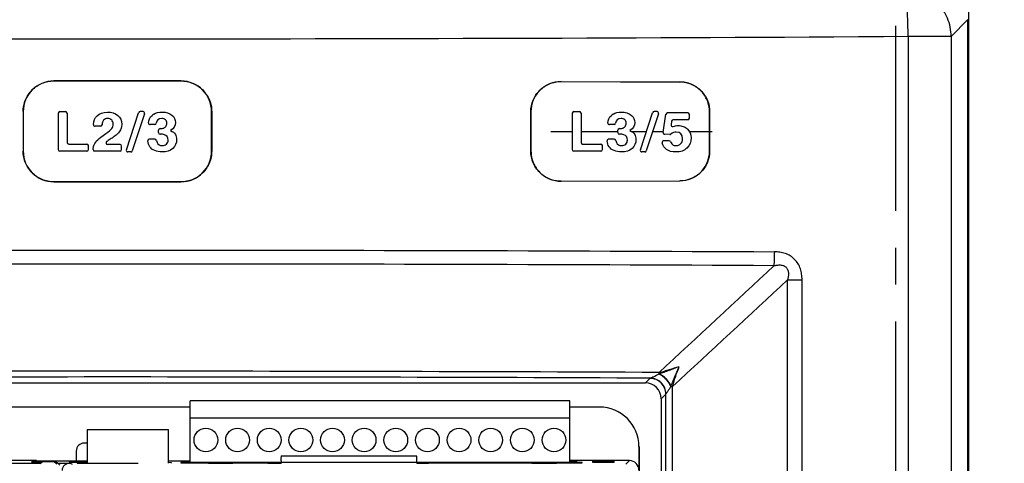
# Model space of a CAD drawing. Header units: inches. Extents: x 0 to 34, y 0 to 22.
# Tile 14 of 26: x 6.3 to 10.1, y 15.4 to 17. Entities that reach past the tile are written whole.
import ezdxf

# ---------------------------------------------------------------- set-up
doc = ezdxf.new("R2010")
doc.units = ezdxf.units.IN
doc.header["$LTSCALE"] = 1.87
doc.header["$MEASUREMENT"] = 0
doc.linetypes.add('CENTER', pattern=[0.6, 0.375, -0.075, 0.075, -0.075])
doc.layers.get('0').update_dxf_attribs({"linetype": 'CONTINUOUS'})
for name, color, linetype in [('03___PRT_ALL_CURVES', 7, 'CONTINUOUS'), ('AXIS_PART', 7, 'CONTINUOUS'), ('DRAFT', 7, 'CONTINUOUS')]:
    doc.layers.add(name, color=color, linetype=linetype)
doc.styles.get("Standard").update_dxf_attribs({"font": 'txt', "width": 0.8})
doc.dimstyles.new('DIMSTYLE_1', dxfattribs={"dimtxt": 0.15625, "dimasz": 0.1875, "dimexe": 0.18, "dimexo": 0.0625, "dimgap": 0.09, "dimtad": 0, "dimtih": 1, "dimtoh": 1, "dimlfac": 1.666667, "dimzin": 4, "dimdsep": 46, "dimtxsty": 'STANDARD', "dimblk": 'CLOSED', "dimblk1": 'CLOSED', "dimblk2": 'CLOSED', "dimcen": 0.09, "dimadec": 0, "dimazin": 0, "dimtfac": 1, "dimtofl": 0, "dimtmove": 0, "dimatfit": 3, "dimldrblk": 'CLOSED', "dimfxl": 1, "dimtolj": 1, "dimtzin": 4, "dimarcsym": 0})

# ---------------------------------------------------------------- blocks, each defined once
blk = doc.blocks.new('_CLOSED')
at = {"color": 0, "linetype": 'BYBLOCK'}
for p, q in [((0, 0), (-1, 0.167)), ((-1, 0.167), (-1, -0.167)), ((-1, -0.167), (0, 0)), ((-1, 0), (0, 0))]:
    blk.add_line(p, q, dxfattribs=at)
blk = doc.blocks.new('*D8')
at = {"color": 2, "linetype": 'CONTINUOUS'}
for p, q in [((9.3187, 18.7978), (12.8604, 18.7978)), ((12.7354, 18.7978), (12.7354, 10.9017)), ((12.7354, 2.6932), (12.7354, 10.3549)), ((9.3187, 2.6932), (12.8604, 2.6932))]:
    blk.add_line(p, q, dxfattribs=at)
at = {"color": 2, "linetype": 'CONTINUOUS', "xscale": 0.1875, "yscale": 0.1875, "zscale": 0.1875}
for p, rotation in [((12.7354, 18.7978), 90), ((12.7354, 2.6932), 270)]:
    blk.add_blockref('_CLOSED', p, dxfattribs=dict(at, rotation=rotation))
at = {"color": 2, "linetype": 'CONTINUOUS', "insert": (12.6104, 10.8236), "char_height": 0.15625, "width": 0.875, "attachment_point": 2, "line_spacing_factor": 0.9}
blk.add_mtext('26.84\\P[681,8]', dxfattribs=at)
blk = doc.blocks.new('*D13')
at = {"color": 2, "linetype": 'CONTINUOUS'}
for p, q in [((8.4207, 19.0304), (13.9556, 19.0304)), ((13.8306, 19.0304), (13.8306, 11.0181)), ((13.8306, 2.6932), (13.8306, 10.4712)), ((9.3187, 2.6932), (13.9556, 2.6932))]:
    blk.add_line(p, q, dxfattribs=at)
at = {"color": 2, "linetype": 'CONTINUOUS', "xscale": 0.1875, "yscale": 0.1875, "zscale": 0.1875}
for p, rotation in [((13.8306, 19.0304), 90), ((13.8306, 2.6932), 270)]:
    blk.add_blockref('_CLOSED', p, dxfattribs=dict(at, rotation=rotation))
at = {"color": 2, "linetype": 'CONTINUOUS', "insert": (13.7056, 10.9399), "char_height": 0.15625, "width": 0.875, "attachment_point": 2, "line_spacing_factor": 0.9}
blk.add_mtext('27.23\\P[691,6]', dxfattribs=at)
blk = doc.blocks.new('*D14')
at = {"color": 2, "linetype": 'CONTINUOUS'}
for p, q in [((9.3187, 18.3928), (11.457, 18.3928)), ((11.332, 18.3928), (11.332, 10.6992)), ((11.332, 2.6932), (11.332, 10.1524)), ((9.3187, 2.6932), (11.457, 2.6932))]:
    blk.add_line(p, q, dxfattribs=at)
at = {"color": 2, "linetype": 'CONTINUOUS', "xscale": 0.1875, "yscale": 0.1875, "zscale": 0.1875}
for p, rotation in [((11.332, 18.3928), 90), ((11.332, 2.6932), 270)]:
    blk.add_blockref('_CLOSED', p, dxfattribs=dict(at, rotation=rotation))
at = {"color": 2, "linetype": 'CONTINUOUS', "insert": (11.207, 10.6211), "char_height": 0.15625, "width": 0.875, "attachment_point": 2, "line_spacing_factor": 0.9}
blk.add_mtext('26.17\\P[664,6]', dxfattribs=at)

msp = doc.modelspace()

# ---------------------------------------------------------------- linework, layer by layer
at = {"color": 3, "linetype": 'CONTINUOUS'}
for p, q in [((9.9272, 4.5004), (9.9272, 17.3409)), ((9.923, 16.9213), (9.9272, 16.9213))]:
    msp.add_line(p, q, dxfattribs=at)
at = {"color": 7, "linetype": 'CONTINUOUS'}
for p, q in [((9.923, 17.0414), (9.8598, 16.9781)), ((9.923, 4.7933), (9.923, 17.0414)), ((9.923, 16.9957), (9.9272, 16.9957)), ((9.6964, 16.9781), (9.6964, 5.1644)), ((9.8598, 16.9781), (9.6964, 16.9781)), ((9.8598, 16.9781), (9.8598, 5.1644)), ((6.4571, 16.809), (6.4571, 16.8087)), ((6.4571, 16.809), (6.9389, 16.809)), ((6.9389, 16.8087), (6.4571, 16.8087)), ((6.9389, 16.809), (6.9389, 16.8087)), ((8.3805, 16.8068), (8.3805, 16.8062)), ((8.3805, 16.8068), (8.831, 16.8055)), ((8.3805, 16.8062), (8.831, 16.8048)), ((8.831, 16.8048), (8.831, 16.8055)), ((6.3405, 16.6923), (6.3405, 16.5423)), ((6.3405, 16.6923), (6.3408, 16.6923)), ((6.3408, 16.6923), (6.3408, 16.5423)), ((6.4795, 16.6923), (6.5011, 16.6923)), ((6.7951, 16.6923), (6.7838, 16.6923)), ((7.0553, 16.5423), (7.0553, 16.6923)), ((7.0555, 16.6923), (7.0553, 16.6923)), ((7.0555, 16.6923), (7.0555, 16.5423)), ((8.2657, 16.6923), (8.2657, 16.5423)), ((8.2657, 16.6923), (8.2663, 16.6923)), ((8.2663, 16.5423), (8.2663, 16.6923)), ((8.4287, 16.6923), (8.4503, 16.6923)), ((8.7443, 16.6923), (8.7331, 16.6923)), ((8.9433, 16.5423), (8.9433, 16.6923)), ((8.9433, 16.6923), (8.9439, 16.6923)), ((8.9439, 16.6923), (8.9439, 16.5423)), ((6.4735, 16.6863), (6.4735, 16.5483)), ((6.5071, 16.6863), (6.5071, 16.5752)), ((6.7319, 16.547), (6.7781, 16.6882)), ((6.8008, 16.6845), (6.7545, 16.5433)), ((8.4227, 16.6863), (8.4227, 16.5483)), ((8.4563, 16.6863), (8.4563, 16.5752)), ((8.6811, 16.547), (8.7274, 16.6882)), ((8.75, 16.6845), (8.7038, 16.5433)), ((8.768, 16.6132), (8.7781, 16.6821)), ((8.8611, 16.6872), (8.784, 16.6872)), ((8.7995, 16.6566), (8.7974, 16.6423)), ((8.8611, 16.6618), (8.8054, 16.6618)), ((8.8671, 16.6678), (8.8671, 16.6812)), ((6.6339, 16.6371), (6.613, 16.6371)), ((6.8393, 16.643), (6.8217, 16.643)), ((6.8539, 16.6128), (6.8539, 16.6219)), ((6.8681, 16.6283), (6.8716, 16.629)), ((8.5813, 16.643), (8.5637, 16.643)), ((8.5958, 16.6128), (8.5958, 16.6219)), ((8.61, 16.6283), (8.6135, 16.629)), ((6.6745, 16.5902), (6.6628, 16.5827)), ((6.8404, 16.5878), (6.8194, 16.5878)), ((8.5823, 16.5878), (8.5613, 16.5878)), ((8.7904, 16.5818), (8.7696, 16.5818)), ((8.7926, 16.6056), (8.7737, 16.6063)), ((6.3405, 16.5423), (6.3408, 16.5423)), ((6.5819, 16.5423), (6.4795, 16.5423)), ((6.5131, 16.5692), (6.5819, 16.5692)), ((6.5879, 16.5483), (6.5879, 16.5632)), ((6.7079, 16.5423), (6.6114, 16.5423)), ((6.7079, 16.5678), (6.6605, 16.5678)), ((6.7139, 16.5483), (6.7139, 16.5618)), ((7.0555, 16.5423), (7.0553, 16.5423)), ((8.2663, 16.5423), (8.2657, 16.5423)), ((8.5312, 16.5423), (8.4287, 16.5423)), ((8.4623, 16.5692), (8.5312, 16.5692)), ((8.5372, 16.5483), (8.5372, 16.5632)), ((8.9439, 16.5423), (8.9433, 16.5423)), ((6.7488, 16.5392), (6.7376, 16.5392)), ((8.6981, 16.5392), (8.6868, 16.5392)), ((8.3805, 16.4285), (8.831, 16.4298)), ((8.831, 16.4292), (8.831, 16.4298)), ((6.4571, 16.4257), (6.4571, 16.426)), ((6.4571, 16.426), (6.9389, 16.426)), ((6.9389, 16.4257), (6.4571, 16.4257)), ((6.9389, 16.4257), (6.9389, 16.426)), ((8.3805, 16.4279), (8.831, 16.4292)), ((8.3805, 16.4285), (8.3805, 16.4279)), ((9.2395, 7.2008), (9.2395, 16.0541)), ((9.2395, 16.0541), (9.2944, 16.0541)), ((9.2944, 7.0029), (9.2944, 16.0541)), ((4.6958, 15.6626), (8.7003, 15.6626)), ((8.7003, 15.6626), (8.7177, 15.68)), ((8.7177, 15.68), (8.7187, 15.6807)), ((8.7969, 15.6488), (8.8033, 15.6488)), ((8.8033, 8.6205), (8.8033, 15.6488)), ((8.7601, 15.6028), (8.7775, 15.6202)), ((8.7775, 15.6202), (8.7781, 15.6209)), ((8.7775, 8.6277), (8.7775, 15.6202)), ((6.9736, 15.3589), (6.9736, 15.5944)), ((8.4136, 15.5944), (6.9736, 15.5944)), ((8.4136, 15.3589), (8.4136, 15.5944)), ((8.5258, 15.5709), (8.4136, 15.5709)), ((8.7601, 15.6028), (8.7601, 8.6301)), ((6.9736, 15.5299), (8.4136, 15.5299)), ((6.583, 15.4864), (6.583, 15.3576)), ((6.583, 15.4864), (6.8902, 15.4864)), ((6.8902, 15.4864), (6.8902, 15.3576)), ((6.583, 15.4341), (6.5717, 15.4341)), ((6.5419, 15.4042), (6.542, 15.3675)), ((7.319, 15.3863), (7.8325, 15.3863)), ((8.6758, 15.4209), (8.6758, 15.3316)), ((8.6758, 15.4209), (8.6763, 15.4209)), ((8.6763, 15.4209), (8.6763, 15.0391)), ((4.8043, 15.3579), (6.405, 15.3579)), ((6.391, 15.3676), (5.5054, 15.3676)), ((6.3733, 15.366), (6.3735, 15.3637)), ((6.3735, 15.3629), (6.3737, 15.3606)), ((6.3912, 15.3661), (6.3914, 15.3636)), ((6.438, 15.3661), (6.3912, 15.3661)), ((6.3915, 15.363), (6.3917, 15.3605)), ((6.412, 15.363), (6.3915, 15.363)), ((6.3917, 15.3605), (6.4087, 15.3605)), ((6.4585, 15.3634), (6.412, 15.3634)), ((6.438, 15.3661), (6.4377, 15.3636)), ((6.4557, 15.3637), (6.4559, 15.366)), ((6.468, 15.3548), (6.4585, 15.3634)), ((6.4703, 15.3589), (6.4799, 15.3502)), ((6.4703, 15.3579), (6.5177, 15.3579)), ((6.515, 15.366), (6.5152, 15.3643)), ((6.5152, 15.3635), (6.5154, 15.3618)), ((6.5277, 15.3529), (6.5177, 15.3579)), ((6.5329, 15.3661), (6.5331, 15.3642)), ((6.5797, 15.3661), (6.5329, 15.3661)), ((6.5331, 15.3636), (6.5333, 15.3617)), ((6.5795, 15.3636), (6.5331, 15.3636)), ((6.5333, 15.3617), (6.5793, 15.3617)), ((6.5795, 15.3636), (6.5793, 15.3617)), ((6.5797, 15.3661), (6.5795, 15.3642)), ((6.9388, 15.3611), (6.9388, 15.3589)), ((6.9736, 15.3611), (6.9388, 15.3611)), ((6.9388, 15.3589), (7.043, 15.3589)), ((6.9402, 15.366), (6.9404, 15.3643)), ((6.9404, 15.3635), (6.9406, 15.3618)), ((6.9581, 15.3661), (6.9583, 15.3642)), ((6.9736, 15.3661), (6.9581, 15.3661)), ((6.9583, 15.3636), (6.9585, 15.3617)), ((6.9736, 15.3636), (6.9583, 15.3636)), ((6.9736, 15.3619), (7.3185, 15.3619)), ((7.3185, 15.3604), (6.9736, 15.3604)), ((7.043, 15.3589), (7.043, 15.3585)), ((7.043, 15.3585), (7.136, 15.3585)), ((7.136, 15.3585), (7.136, 15.3589)), ((7.136, 15.3589), (7.2748, 15.3589)), ((7.833, 15.3619), (8.4136, 15.3619)), ((8.4136, 15.3604), (7.833, 15.3604)), ((7.8776, 15.3589), (8.27, 15.3589)), ((8.27, 15.3589), (8.27, 15.3585)), ((8.27, 15.3585), (8.363, 15.3585)), ((8.363, 15.3585), (8.363, 15.3589)), ((8.363, 15.3589), (8.4604, 15.3589)), ((8.6398, 15.3676), (8.4136, 15.3676)), ((8.4222, 15.3661), (8.4136, 15.3661)), ((8.422, 15.3636), (8.4136, 15.3636)), ((8.4604, 15.3611), (8.4136, 15.3611)), ((8.422, 15.3636), (8.4218, 15.3617)), ((8.4222, 15.3661), (8.422, 15.3642)), ((8.4398, 15.3618), (8.4399, 15.3635)), ((8.44, 15.3643), (8.4401, 15.366)), ((8.4604, 15.3589), (8.4604, 15.3611)), ((8.4993, 15.366), (8.4994, 15.3643)), ((8.4995, 15.3635), (8.4996, 15.3618)), ((8.5172, 15.3661), (8.5174, 15.3642)), ((8.5639, 15.3661), (8.5172, 15.3661)), ((8.5174, 15.3636), (8.5176, 15.3617)), ((8.5637, 15.3636), (8.5174, 15.3636)), ((8.5176, 15.3617), (8.5636, 15.3617)), ((8.5637, 15.3636), (8.5636, 15.3617)), ((8.5639, 15.3661), (8.5638, 15.3642)), ((8.5815, 15.3618), (8.5816, 15.3635)), ((8.5817, 15.3643), (8.5819, 15.366)), ((8.6398, 15.3676), (8.6263, 15.3541))]:
    msp.add_line(p, q, dxfattribs=at)
for centre in [(7.0336, 15.4459), (7.1536, 15.4459), (7.2736, 15.4459), (7.3936, 15.4459), (7.5136, 15.4459), (7.6336, 15.4459)]:
    msp.add_circle(centre, 0.045, dxfattribs=at)
for centre, radius, start, end in [((6.698, 496.5375), 479.5687, 269.641773, 270.358227), ((6.4571, 16.6923), 0.1163, 90, 180), ((6.9389, 16.6923), 0.1163, 0, 90), ((6.4795, 16.6863), 0.006, 90, 180), ((6.5011, 16.6863), 0.006, 0, 90), ((6.7838, 16.6863), 0.006, 90, 161.8581), ((6.7951, 16.6863), 0.006, 341.8581, 90), ((8.4287, 16.6863), 0.006, 90, 180), ((8.4503, 16.6863), 0.006, 0, 90), ((8.7331, 16.6863), 0.006, 90, 161.8581), ((8.7443, 16.6863), 0.006, 341.8581, 90), ((6.8581, 16.6463), 0.0427, 121.3459, 132.4197), ((8.6, 16.6463), 0.0427, 121.3418, 132.4197), ((8.784, 16.6812), 0.006, 90, 171.7029), ((8.8054, 16.6558), 0.006, 90, 171.7106), ((8.8611, 16.6812), 0.006, 0, 90), ((8.8611, 16.6678), 0.006, 270, 360), ((6.613, 16.6431), 0.006, 179.1119, 270), ((6.6339, 16.6431), 0.006, 270, 354.9057), ((6.8217, 16.649), 0.006, 174.125, 270), ((6.8393, 16.649), 0.006, 270, 352.1897), ((6.8599, 16.6219), 0.006, 89.4278, 180), ((8.5637, 16.649), 0.006, 174.125, 270), ((8.5813, 16.649), 0.006, 270, 352.1897), ((8.6018, 16.6219), 0.006, 90, 180), ((8.8033, 16.6414), 0.006, 171.7106, 290.8058), ((6.7184, 16.4956), 0.1034, 122.5952, 126.5528), ((6.8194, 16.5818), 0.006, 90, 184.4604), ((6.8404, 16.5818), 0.006, 10.2633, 90), ((6.8599, 16.6128), 0.006, 180, 270), ((8.5613, 16.5818), 0.006, 90, 184.4604), ((8.5823, 16.5818), 0.006, 10.2633, 90), ((8.6018, 16.6128), 0.006, 180, 270), ((8.7696, 16.5758), 0.006, 90, 196.3509), ((8.774, 16.6123), 0.006, 171.7029, 267.7185), ((8.7904, 16.5758), 0.006, 23.1212, 90), ((8.7928, 16.6116), 0.006, 267.7185, 312.3937), ((6.4571, 16.5423), 0.1163, 180, 270), ((6.4795, 16.5483), 0.006, 180, 270), ((6.5131, 16.5752), 0.006, 180, 270), ((6.5819, 16.5632), 0.006, 0, 90), ((6.5819, 16.5483), 0.006, 270, 360), ((6.6114, 16.5483), 0.006, 180, 270), ((6.6605, 16.5738), 0.006, 126.6066, 270), ((6.7079, 16.5618), 0.006, 0, 90), ((6.7079, 16.5483), 0.006, 270, 360), ((6.7376, 16.5452), 0.006, 161.8581, 270), ((6.7488, 16.5452), 0.006, 270, 341.8581), ((6.9389, 16.5423), 0.1163, 270, 360), ((8.4287, 16.5483), 0.006, 180, 270), ((8.4623, 16.5752), 0.006, 180, 270), ((8.5312, 16.5632), 0.006, 0, 90), ((8.5312, 16.5483), 0.006, 270, 360), ((8.6868, 16.5452), 0.006, 161.8581, 270), ((8.6981, 16.5452), 0.006, 270, 341.8581), ((6.698, -467.6417), 483.7556, 89.705156, 90.294836), ((-61.3769, 91.5059), 103.2678, 312.773239, 313.10317), ((-60.6247, 90.807), 102.3181, 312.730499, 313.063911), ((6.698, -455.7392), 471.4461, 89.75037, 90.249629), ((6.698, -454.6854), 470.3705, 89.753857, 90.246142), ((8.6366, 15.9176), 0.2489, 297.2296, 297.5333), ((8.3813, 15.727), 0.3716, 355.3364, 356.2146), ((8.5724, 15.7418), 0.243, 337.5021, 337.9231)]:
    msp.add_arc(centre, radius, start, end, dxfattribs=at)
for centre, major_axis, ratio, start_param, end_param in [((8.7, 15.6025), (-0.0426, -0.0426), 0.995146, 2.358627, 3.924558), ((8.5258, 15.4209), (0.1182, 0.0923), 0.999843, -0.662958, 0.907838), ((6.572, 15.4039), (-0.0196, 0.0231), 0.990792, -0.698553, 0.864647), ((6.3913, 15.366), (0.0181, 0), 0.008733, 1.579157, 3.142357), ((6.3916, 15.3629), (0.0181, 0), 0.008733, 1.579157, 3.142357), ((6.3918, 15.3606), (0.0181, 0), 0.00872, -3.14083, -1.57763), ((6.4378, 15.366), (0.0181, 0), 0.008733, -0.000765, 1.562435), ((6.4585, 15.3457), (0.0132, -0.0119), 0.999724, 1.569936, 2.303739), ((6.5177, 15.3279), (0.0268, -0.0134), 0.99981, 2.03449, 3.513971), ((6.5331, 15.366), (0.0181, 0), 0.008733, 1.579157, 3.142357), ((6.5333, 15.3635), (0.0181, 0), 0.008733, 1.579157, 3.142357), ((6.5334, 15.3618), (0.0181, 0), 0.00872, -3.14083, -1.57763), ((6.5792, 15.3618), (0.0181, 0), 0.00872, -1.563963, -1.354233), ((6.5793, 15.3635), (0.0181, 0), 0.008733, 1.362628, 1.562435), ((6.5795, 15.366), (0.0181, 0), 0.008733, 1.375223, 1.562435), ((6.9583, 15.366), (0.0181, 0), 0.008733, 1.579157, 3.142357), ((6.9585, 15.3635), (0.0181, 0), 0.008733, 1.579157, 3.142357), ((8.4218, 15.3635), (0.0181, 0), 0.008733, -0.000765, 1.562435), ((8.4221, 15.366), (0.0181, 0), 0.008733, -0.000765, 1.562435), ((8.5173, 15.366), (0.0181, 0), 0.008733, 1.579157, 3.142357), ((8.5175, 15.3635), (0.0181, 0), 0.008733, 1.579157, 3.142357), ((8.5177, 15.3618), (0.0181, 0), 0.00872, -3.14083, -1.57763), ((8.5634, 15.3618), (0.0181, 0), 0.00872, -1.563963, -0.000762), ((8.5636, 15.3635), (0.0181, 0), 0.008733, -0.000765, 1.562435), ((8.5638, 15.366), (0.0181, 0), 0.008733, -0.000765, 1.562435), ((8.6398, 15.3316), (0.017, 0.0317), 0.999725, -1.079408, 0.491312)]:
    msp.add_ellipse(centre, major_axis=major_axis, ratio=ratio, start_param=start_param, end_param=end_param, dxfattribs=at)
for points, knots in [([(9.6964, 16.9781), (9.6965, 16.9893), (9.6963, 17.0113), (9.695, 17.0433), (9.6934, 17.0731), (9.6918, 17.0959), (9.6902, 17.1123), (9.689, 17.1229), (9.6877, 17.1322), (9.6863, 17.1402), (9.6848, 17.1467), (9.6833, 17.1517), (9.682, 17.155), (9.6809, 17.1568), (9.6805, 17.1574), (9.6802, 17.1577)], [0, 0, 0, 0, 0.184993, 0.364312, 0.530665, 0.678419, 0.743741, 0.802658, 0.854712, 0.899471, 0.936573, 0.965791, 0.986939, 0.994467, 1, 1, 1, 1]), ([(9.8598, 16.9781), (9.8597, 16.9898), (9.8573, 17.0133), (9.8469, 17.0471), (9.8302, 17.0782), (9.8077, 17.1056), (9.7804, 17.1281), (9.7492, 17.1448), (9.7154, 17.1552), (9.6919, 17.1576), (9.6802, 17.1577)], [0, 0, 0, 0, 0.124871, 0.249841, 0.374898, 0.500001, 0.625103, 0.750162, 0.87513, 1, 1, 1, 1]), ([(6.3405, 16.6923), (6.3405, 16.6999), (6.3421, 16.7152), (6.3487, 16.7372), (6.3596, 16.7575), (6.3742, 16.7753), (6.3919, 16.7899), (6.4122, 16.8008), (6.4342, 16.8075), (6.4495, 16.809), (6.4571, 16.809)], [0, 0, 0, 0, 0.124991, 0.250009, 0.375002, 0.500004, 0.625004, 0.749995, 0.875012, 1, 1, 1, 1]), ([(6.9389, 16.809), (6.9466, 16.809), (6.9618, 16.8075), (6.9839, 16.8008), (7.0041, 16.7899), (7.0219, 16.7753), (7.0365, 16.7575), (7.0474, 16.7372), (7.054, 16.7152), (7.0555, 16.6999), (7.0555, 16.6923)], [0, 0, 0, 0, 0.124987, 0.250002, 0.374993, 0.499994, 0.624996, 0.749988, 0.875009, 1, 1, 1, 1]), ([(8.2657, 16.6923), (8.2657, 16.7072), (8.2704, 16.7299), (8.2845, 16.7564), (8.2989, 16.7739), (8.3164, 16.7882), (8.3364, 16.7988), (8.358, 16.8053), (8.3731, 16.8068), (8.3805, 16.8068)], [0, 0, 0, 0, 0.249252, 0.374409, 0.499586, 0.624722, 0.7498, 0.875068, 1, 1, 1, 1]), ([(8.3805, 16.8062), (8.3657, 16.8062), (8.3432, 16.8016), (8.3168, 16.7877), (8.2993, 16.7735), (8.285, 16.7561), (8.271, 16.7297), (8.2663, 16.7072), (8.2663, 16.6923)], [0, 0, 0, 0, 0.249309, 0.374536, 0.49982, 0.625146, 0.750452, 1, 1, 1, 1]), ([(8.831, 16.8055), (8.8384, 16.8054), (8.8532, 16.804), (8.8745, 16.7975), (8.8941, 16.7869), (8.9113, 16.7728), (8.9255, 16.7556), (8.936, 16.7359), (8.9425, 16.7145), (8.9439, 16.6997), (8.9439, 16.6923)], [0, 0, 0, 0, 0.124885, 0.249783, 0.374711, 0.499681, 0.6247, 0.749767, 0.874872, 1, 1, 1, 1]), ([(8.9433, 16.6923), (8.9433, 16.6997), (8.9418, 16.7144), (8.9354, 16.7356), (8.9249, 16.7552), (8.9108, 16.7723), (8.8937, 16.7864), (8.8742, 16.7969), (8.853, 16.8033), (8.8383, 16.8048), (8.831, 16.8048)], [0, 0, 0, 0, 0.125129, 0.250237, 0.375306, 0.500326, 0.625296, 0.75022, 0.875116, 1, 1, 1, 1]), ([(6.8599, 16.6279), (6.8602, 16.6279), (6.8632, 16.6279), (6.8659, 16.628), (6.8681, 16.6283)], [0, 0, 0, 0, 0.102566, 1, 1, 1, 1]), ([(8.6018, 16.6279), (8.6021, 16.6279), (8.6052, 16.6279), (8.6079, 16.628), (8.61, 16.6283)], [0, 0, 0, 0, 0.102567, 1, 1, 1, 1]), ([(6.4571, 16.4257), (6.4495, 16.4257), (6.4342, 16.4272), (6.4122, 16.4339), (6.3919, 16.4447), (6.3742, 16.4593), (6.3596, 16.4771), (6.3487, 16.4974), (6.3421, 16.5194), (6.3405, 16.5347), (6.3405, 16.5423)], [0, 0, 0, 0, 0.124987, 0.250002, 0.374993, 0.499994, 0.624996, 0.749988, 0.875009, 1, 1, 1, 1]), ([(7.0555, 16.5423), (7.0555, 16.5347), (7.054, 16.5194), (7.0474, 16.4974), (7.0365, 16.4771), (7.0219, 16.4593), (7.0041, 16.4447), (6.9839, 16.4339), (6.9618, 16.4272), (6.9466, 16.4257), (6.9389, 16.4257)], [0, 0, 0, 0, 0.124991, 0.250009, 0.375002, 0.500004, 0.625004, 0.749995, 0.875012, 1, 1, 1, 1]), ([(8.3805, 16.4279), (8.3731, 16.4278), (8.358, 16.4293), (8.3363, 16.4357), (8.3164, 16.4464), (8.2989, 16.4607), (8.2845, 16.4782), (8.2737, 16.4981), (8.2672, 16.5198), (8.2657, 16.5348), (8.2657, 16.5423)], [0, 0, 0, 0, 0.124825, 0.249862, 0.3748, 0.499772, 0.624778, 0.749818, 0.875009, 1, 1, 1, 1]), ([(8.2663, 16.5423), (8.2663, 16.5349), (8.2678, 16.5199), (8.2743, 16.4984), (8.285, 16.4785), (8.2993, 16.4612), (8.3167, 16.4469), (8.3366, 16.4363), (8.3581, 16.4299), (8.3731, 16.4285), (8.3805, 16.4285)], [0, 0, 0, 0, 0.124991, 0.250182, 0.375221, 0.500227, 0.625199, 0.750137, 0.875174, 1, 1, 1, 1]), ([(8.9439, 16.5423), (8.9439, 16.5276), (8.9378, 16.498), (8.9129, 16.4603), (8.8752, 16.4354), (8.8457, 16.4293), (8.831, 16.4292)], [0, 0, 0, 0, 0.250229, 0.500317, 0.750213, 1, 1, 1, 1]), ([(8.831, 16.4298), (8.8456, 16.4299), (8.875, 16.436), (8.9125, 16.4607), (8.9372, 16.4982), (8.9433, 16.5277), (8.9433, 16.5423)], [0, 0, 0, 0, 0.249791, 0.499691, 0.749775, 1, 1, 1, 1]), ([(4.2071, 16.1605), (4.622, 16.1626), (5.4523, 16.1658), (7.1131, 16.1679), (8.3589, 16.1648), (9.1893, 16.1605)], [0, 0, 0, 0, 0.249823, 0.5, 1, 1, 1, 1]), ([(9.1893, 16.1605), (9.1892, 16.1509), (9.1889, 16.1333), (9.188, 16.1157), (9.1874, 16.1076)], [0, 0, 0, 0, 0.540634, 1, 1, 1, 1]), ([(9.2944, 16.0541), (9.2943, 16.0612), (9.2934, 16.0753), (9.2887, 16.096), (9.2799, 16.1153), (9.2669, 16.1322), (9.2502, 16.1455), (9.231, 16.1545), (9.2104, 16.1594), (9.1963, 16.1604), (9.1893, 16.1605)], [0, 0, 0, 0, 0.125179, 0.250386, 0.375487, 0.500483, 0.625396, 0.750268, 0.875164, 1, 1, 1, 1]), ([(9.1874, 16.1076), (9.1914, 16.1085), (9.1975, 16.1097), (9.2057, 16.1104), (9.2119, 16.1104), (9.2181, 16.1096), (9.2241, 16.1079), (9.2298, 16.1052), (9.2347, 16.1012), (9.2385, 16.0962), (9.2409, 16.0904), (9.2424, 16.0844), (9.2431, 16.0762), (9.2423, 16.066), (9.2406, 16.058), (9.2395, 16.0541)], [0, 0, 0, 0, 0.124628, 0.187211, 0.249987, 0.312872, 0.376161, 0.439394, 0.502676, 0.565774, 0.628468, 0.691017, 0.753112, 0.876777, 1, 1, 1, 1]), ([(8.7516, 15.6968), (8.755, 15.698), (8.7617, 15.7003), (8.7749, 15.705), (8.7911, 15.7109), (8.8071, 15.7169), (8.8196, 15.7218), (8.8258, 15.7243), (8.8289, 15.7255)], [0, 0, 0, 0, 0.129106, 0.257331, 0.510007, 0.757427, 0.879285, 1, 1, 1, 1]), ([(8.7521, 15.7025), (8.7589, 15.7041), (8.7722, 15.7077), (8.7978, 15.7152), (8.8166, 15.7213), (8.8289, 15.7255)], [0, 0, 0, 0, 0.261258, 0.514282, 1, 1, 1, 1]), ([(8.7976, 15.6505), (8.8002, 15.657), (8.8053, 15.6699), (8.813, 15.6889), (8.8196, 15.7044), (8.8249, 15.7166), (8.8276, 15.7226), (8.8289, 15.7255)], [0, 0, 0, 0, 0.258227, 0.511296, 0.758438, 0.87988, 1, 1, 1, 1]), ([(8.8033, 15.6488), (8.8052, 15.6557), (8.8091, 15.6691), (8.8174, 15.6947), (8.8242, 15.7134), (8.8289, 15.7255)], [0, 0, 0, 0, 0.263113, 0.516684, 1, 1, 1, 1]), ([(8.7187, 15.6807), (8.7194, 15.6809), (8.721, 15.6816), (8.7237, 15.6828), (8.7272, 15.6844), (8.7327, 15.6872), (8.7406, 15.6911), (8.7471, 15.6944), (8.7505, 15.6962)], [0, 0, 0, 0, 0.057957, 0.144937, 0.254595, 0.382032, 0.67462, 1, 1, 1, 1]), ([(8.7969, 15.6488), (8.7948, 15.654), (8.7893, 15.6642), (8.7784, 15.6776), (8.7653, 15.6887), (8.7555, 15.6942), (8.7505, 15.6962)], [0, 0, 0, 0, 0.247973, 0.506072, 0.760965, 1, 1, 1, 1]), ([(8.7976, 15.6505), (8.7954, 15.6555), (8.7899, 15.6654), (8.779, 15.6785), (8.7662, 15.6893), (8.7565, 15.6948), (8.7516, 15.6968)], [0, 0, 0, 0, 0.248095, 0.506062, 0.760837, 1, 1, 1, 1]), ([(8.7775, 15.6202), (8.7775, 15.6279), (8.7743, 15.6436), (8.761, 15.6635), (8.7411, 15.6768), (8.7254, 15.68), (8.7177, 15.68)], [0, 0, 0, 0, 0.249837, 0.5, 0.750163, 1, 1, 1, 1]), ([(8.7781, 15.6209), (8.7781, 15.6286), (8.7748, 15.6442), (8.7616, 15.664), (8.742, 15.6774), (8.7264, 15.6806), (8.7187, 15.6807)], [0, 0, 0, 0, 0.250583, 0.501295, 0.75125, 1, 1, 1, 1]), ([(8.7781, 15.6209), (8.7786, 15.6213), (8.7796, 15.6224), (8.7813, 15.6246), (8.7833, 15.6276), (8.7857, 15.6311), (8.7883, 15.6351), (8.7921, 15.641), (8.7949, 15.6457), (8.7969, 15.6488)], [0, 0, 0, 0, 0.053951, 0.137807, 0.245969, 0.373396, 0.51546, 0.668812, 1, 1, 1, 1])]:
    msp.add_open_spline(points, degree=3, knots=knots, dxfattribs=at)
for points in [[(6.607, 16.6431), (6.6072, 16.6569), (6.6118, 16.6682), (6.6209, 16.677)], [(6.6209, 16.677), (6.6302, 16.6859), (6.6433, 16.6905), (6.6603, 16.6905)], [(6.6456, 16.6599), (6.6425, 16.6563), (6.6406, 16.6505), (6.6399, 16.6426)], [(6.6611, 16.6663), (6.6545, 16.6663), (6.6493, 16.6641), (6.6456, 16.6599)], [(6.6603, 16.6905), (6.6764, 16.6905), (6.6894, 16.6863), (6.6993, 16.6781)], [(6.6762, 16.6603), (6.6725, 16.6642), (6.6675, 16.6663), (6.6611, 16.6663)], [(6.6818, 16.6452), (6.6818, 16.6513), (6.6799, 16.6564), (6.6762, 16.6603)], [(6.6993, 16.6781), (6.7092, 16.6699), (6.7143, 16.6585), (6.7143, 16.644)], [(6.8158, 16.6497), (6.817, 16.6613), (6.8215, 16.6707), (6.8292, 16.6778)], [(6.8358, 16.6828), (6.8442, 16.6879), (6.8547, 16.6905), (6.8673, 16.6905)], [(6.8663, 16.6663), (6.854, 16.6663), (6.8469, 16.6602), (6.8453, 16.6482)], [(6.8799, 16.6615), (6.8764, 16.6646), (6.8718, 16.6663), (6.8663, 16.6663)], [(6.8673, 16.6905), (6.883, 16.6905), (6.8953, 16.6867), (6.9044, 16.6794)], [(6.8854, 16.6482), (6.8854, 16.6539), (6.8835, 16.6584), (6.8799, 16.6615)], [(6.9044, 16.6794), (6.9133, 16.6721), (6.9179, 16.6625), (6.9179, 16.6508)], [(8.5577, 16.6497), (8.5589, 16.6613), (8.5634, 16.6707), (8.5712, 16.6778)], [(8.5778, 16.6828), (8.5861, 16.6879), (8.5967, 16.6905), (8.6092, 16.6905)], [(8.6082, 16.6663), (8.5959, 16.6663), (8.5888, 16.6602), (8.5872, 16.6482)], [(8.6219, 16.6615), (8.6183, 16.6646), (8.6137, 16.6663), (8.6082, 16.6663)], [(8.6092, 16.6905), (8.6249, 16.6905), (8.6372, 16.6867), (8.6463, 16.6794)], [(8.6274, 16.6482), (8.6274, 16.6539), (8.6255, 16.6584), (8.6219, 16.6615)], [(8.6463, 16.6794), (8.6553, 16.6721), (8.6599, 16.6625), (8.6599, 16.6508)], [(6.654, 16.609), (6.6656, 16.6166), (6.6731, 16.623), (6.6765, 16.6283)], [(6.6765, 16.6283), (6.68, 16.6336), (6.6818, 16.6392), (6.6818, 16.6452)], [(6.706, 16.6168), (6.7019, 16.6111), (6.6954, 16.6049), (6.6862, 16.5982)], [(6.7143, 16.644), (6.7143, 16.6336), (6.7115, 16.6245), (6.706, 16.6168)], [(6.8716, 16.629), (6.8756, 16.6301), (6.8789, 16.6325), (6.8815, 16.636)], [(6.8815, 16.636), (6.8828, 16.6378), (6.8838, 16.6397), (6.8845, 16.6418)], [(6.8845, 16.6418), (6.8851, 16.6438), (6.8854, 16.646), (6.8854, 16.6482)], [(6.9179, 16.6508), (6.9179, 16.6379), (6.9118, 16.6279), (6.8997, 16.6205)], [(6.8997, 16.6205), (6.9084, 16.6164), (6.9143, 16.6115), (6.9177, 16.6059)], [(8.6135, 16.629), (8.6175, 16.6301), (8.6209, 16.6325), (8.6235, 16.636)], [(8.6235, 16.636), (8.6248, 16.6378), (8.6257, 16.6397), (8.6264, 16.6418)], [(8.6264, 16.6418), (8.627, 16.6438), (8.6274, 16.646), (8.6274, 16.6482)], [(8.6599, 16.6508), (8.6599, 16.6379), (8.6537, 16.6279), (8.6416, 16.6205)], [(8.6416, 16.6205), (8.6503, 16.6164), (8.6563, 16.6115), (8.6596, 16.6059)], [(8.8054, 16.6358), (8.8115, 16.6381), (8.8178, 16.6393), (8.8243, 16.6393)], [(8.8243, 16.6393), (8.8311, 16.6393), (8.8374, 16.6383), (8.8431, 16.6363)], [(8.8431, 16.6363), (8.8492, 16.6342), (8.8547, 16.6309), (8.8595, 16.6264)], [(8.8595, 16.6264), (8.8687, 16.6179), (8.8734, 16.6066), (8.8734, 16.5924)], [(6.6101, 16.5668), (6.6132, 16.5737), (6.6176, 16.5801), (6.6232, 16.5858)], [(6.6232, 16.5858), (6.6287, 16.5915), (6.639, 16.5993), (6.654, 16.609)], [(6.6862, 16.5982), (6.6827, 16.5956), (6.6788, 16.5929), (6.6745, 16.5902)], [(6.8204, 16.5592), (6.8165, 16.5647), (6.8142, 16.5721), (6.8134, 16.5814)], [(6.8463, 16.5829), (6.8468, 16.5802), (6.8475, 16.5777), (6.8485, 16.5755)], [(6.876, 16.6046), (6.8717, 16.606), (6.8663, 16.6067), (6.8599, 16.6068)], [(6.8902, 16.5845), (6.8902, 16.595), (6.8854, 16.6017), (6.876, 16.6046)], [(6.8839, 16.5692), (6.888, 16.5731), (6.8902, 16.5782), (6.8902, 16.5845)], [(6.9226, 16.5864), (6.9226, 16.5727), (6.9176, 16.5614), (6.9075, 16.5525)], [(6.9177, 16.6059), (6.921, 16.6003), (6.9226, 16.5938), (6.9226, 16.5864)], [(8.5623, 16.5592), (8.5584, 16.5647), (8.5561, 16.5721), (8.5554, 16.5814)], [(8.5882, 16.5829), (8.5887, 16.5802), (8.5895, 16.5777), (8.5904, 16.5755)], [(8.618, 16.6046), (8.6136, 16.606), (8.6082, 16.6067), (8.6018, 16.6068)], [(8.6321, 16.5845), (8.6321, 16.595), (8.6274, 16.6017), (8.618, 16.6046)], [(8.6258, 16.5692), (8.63, 16.5731), (8.6321, 16.5782), (8.6321, 16.5845)], [(8.6646, 16.5864), (8.6646, 16.5727), (8.6595, 16.5614), (8.6495, 16.5525)], [(8.6596, 16.6059), (8.6629, 16.6003), (8.6646, 16.5938), (8.6646, 16.5864)], [(8.8175, 16.615), (8.8094, 16.615), (8.8026, 16.6124), (8.7969, 16.6071)], [(8.8409, 16.5892), (8.8409, 16.6064), (8.833, 16.615), (8.8175, 16.615)], [(8.834, 16.57), (8.8385, 16.5744), (8.8409, 16.5808), (8.8409, 16.5892)], [(8.8734, 16.5924), (8.8734, 16.5767), (8.8681, 16.564), (8.8578, 16.554)], [(6.6054, 16.5483), (6.6055, 16.5504), (6.6057, 16.5525), (6.6061, 16.5546)], [(6.6061, 16.5546), (6.6069, 16.5585), (6.6082, 16.5626), (6.6101, 16.5668)], [(6.8397, 16.5442), (6.8316, 16.5474), (6.8251, 16.5525), (6.8204, 16.5592)], [(6.8672, 16.5392), (6.8571, 16.5392), (6.8479, 16.5409), (6.8397, 16.5442)], [(6.8485, 16.5755), (6.8519, 16.5675), (6.8585, 16.5634), (6.8681, 16.5634)], [(6.9075, 16.5525), (6.8974, 16.5436), (6.884, 16.5392), (6.8672, 16.5392)], [(6.8681, 16.5634), (6.8745, 16.5634), (6.8797, 16.5653), (6.8839, 16.5692)], [(8.5817, 16.5442), (8.5735, 16.5474), (8.567, 16.5525), (8.5623, 16.5592)], [(8.6091, 16.5392), (8.599, 16.5392), (8.5899, 16.5409), (8.5817, 16.5442)], [(8.5904, 16.5755), (8.5939, 16.5675), (8.6004, 16.5634), (8.61, 16.5634)], [(8.6495, 16.5525), (8.6394, 16.5436), (8.6259, 16.5392), (8.6091, 16.5392)], [(8.61, 16.5634), (8.6164, 16.5634), (8.6217, 16.5653), (8.6258, 16.5692)], [(8.7803, 16.5488), (8.7727, 16.5542), (8.7672, 16.5627), (8.7639, 16.5742)], [(8.816, 16.5392), (8.8013, 16.5392), (8.7895, 16.5423), (8.7803, 16.5488)], [(8.7959, 16.5782), (8.7973, 16.575), (8.7988, 16.5723), (8.8003, 16.5703)], [(8.8003, 16.5703), (8.8013, 16.5691), (8.8022, 16.568), (8.8032, 16.5672)], [(8.8032, 16.5672), (8.8049, 16.5659), (8.807, 16.5649), (8.8094, 16.5643)], [(8.8094, 16.5643), (8.8115, 16.5637), (8.814, 16.5634), (8.8168, 16.5634)], [(8.8578, 16.554), (8.8475, 16.5441), (8.8335, 16.5392), (8.816, 16.5392)], [(8.8168, 16.5634), (8.8236, 16.5634), (8.8293, 16.5655), (8.834, 16.57)]]:
    msp.add_open_spline(points, degree=3, dxfattribs=at)
at = {"layer": '03___PRT_ALL_CURVES', "color": 4, "linetype": 'CONTINUOUS'}
for p, q in [((8.342, 16.6173), (8.4227, 16.6173)), ((8.4563, 16.6173), (8.5958, 16.6173)), ((8.6474, 16.6173), (8.7042, 16.6173)), ((8.728, 16.6173), (8.768, 16.6173)), ((8.8668, 16.6173), (8.954, 16.6173))]:
    msp.add_line(p, q, dxfattribs=at)
at = {"layer": 'AXIS_PART', "color": 7, "linetype": 'CENTER'}
msp.add_line((9.65, 3.9742), (9.65, 17.7399), dxfattribs=at)
at = {"layer": 'AXIS_PART', "color": 7, "linetype": 'CONTINUOUS'}
for centre in [(7.7536, 15.4459), (7.8736, 15.4459), (7.9936, 15.4459), (8.1136, 15.4459), (8.2336, 15.4459), (8.3536, 15.4459)]:
    msp.add_circle(centre, 0.045, dxfattribs=at)
at = {"layer": 'DRAFT', "color": 7, "linetype": 'CONTINUOUS'}
for p, q in [((6.9736, 15.5709), (5.3659, 15.5709)), ((7.319, 15.3863), (7.8325, 15.3863)), ((6.391, 15.3676), (6.391, 15.3667)), ((6.405, 15.3571), (6.412, 15.3634)), ((6.4559, 15.3667), (6.515, 15.3667)), ((6.542, 15.3675), (6.583, 15.3675)), ((6.5448, 15.3596), (6.545, 15.3576)), ((6.545, 15.3576), (6.7771, 15.3576)), ((6.8902, 15.3667), (6.9402, 15.3667)), ((6.9034, 15.3576), (6.9036, 15.3596)), ((7.2689, 15.3582), (7.3185, 15.3582)), ((7.3185, 15.3617), (7.833, 15.3617)), ((7.833, 15.3582), (7.8776, 15.3582))]:
    msp.add_line(p, q, dxfattribs=at)
for centre, major_axis, ratio, start_param, end_param in [((7.319, 15.3721), (0, 0.0142), 0.052408, 6.283185, 8.67885), ((7.8325, 15.3721), (0, 0.0142), 0.052408, -2.395664, 0), ((6.7242, 15.3596), (0.1794, 0), 0.008727, 2.487832, 3.142356), ((6.7242, 15.3596), (0.1794, 0), 0.008727, -0.000764, 0.367359), ((7.3183, 15.3582), (0, 0.00472), 0.052408, -1.745329, -0.745928), ((7.8331, 15.3582), (0, 0.00472), 0.052408, 0.745928, 1.745329)]:
    msp.add_ellipse(centre, major_axis=major_axis, ratio=ratio, start_param=start_param, end_param=end_param, dxfattribs=at)

# ---------------------------------------------------------------- dimensions: what is measured, and where the dimension line sits
at = {"color": 2, "linetype": 'CONTINUOUS'}
for base, p1, picture, middle in [((13.8306, 2.6932), (8.4207, 19.0304), '*D13', (13.6431, 10.7446)), ((12.7354, 2.6932), (9.3187, 18.7978), '*D8', (12.5479, 10.6283)), ((11.332, 2.6932), (9.3187, 18.3928), '*D14', (11.1445, 10.4258))]:
    dim = msp.add_linear_dim(base=base, p1=p1, p2=(9.3187, 2.6932), angle=270, dimstyle='DIMSTYLE_1', dxfattribs=at)
    dim.commit()
    dim.dimension.update_dxf_attribs({"geometry": picture, "text_midpoint": middle, "dimtype": 160})

doc.saveas('drawing.dxf')
